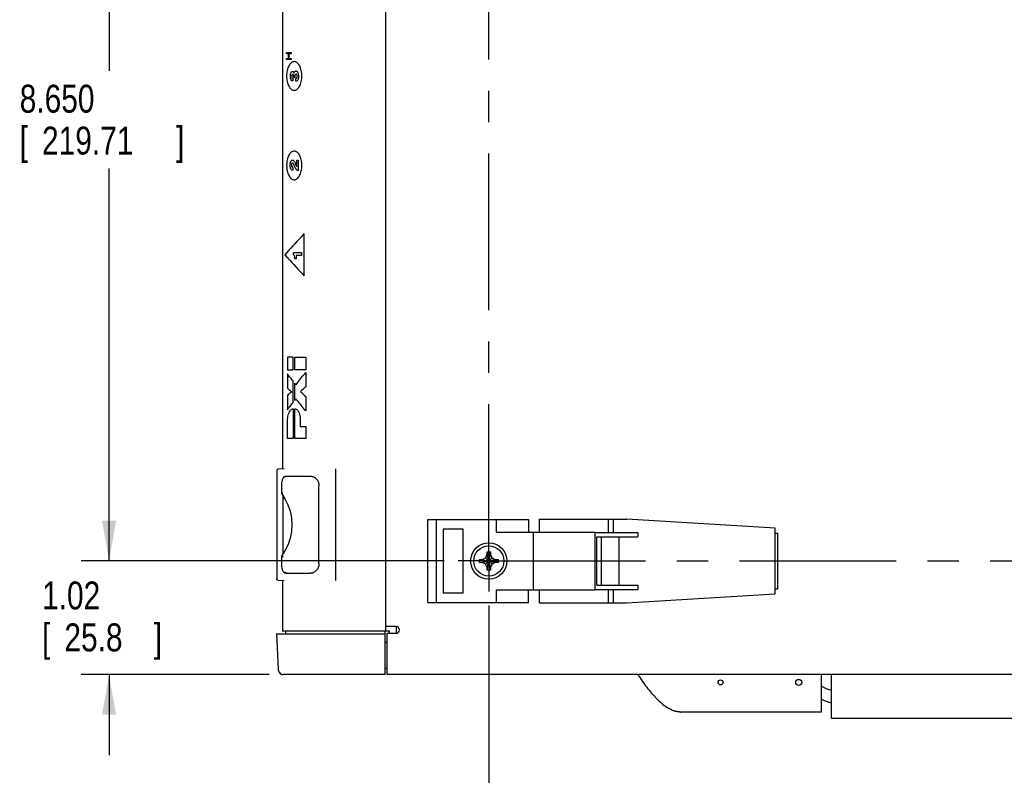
# Model space of a CAD drawing. Header units: inches. Extents: x 0 to 34, y 0 to 22.
# Tile 32 of 82: x 12 to 16.4, y 3.5 to 6.9. Entities that reach past the tile are written whole.
import ezdxf

# ---------------------------------------------------------------- set-up
doc = ezdxf.new("R2010")
doc.units = ezdxf.units.IN
doc.header["$LTSCALE"] = 1.87
doc.header["$MEASUREMENT"] = 0
doc.linetypes.add('CENTER', pattern=[0.6, 0.375, -0.075, 0.075, -0.075])
doc.layers.get('0').update_dxf_attribs({"linetype": 'CONTINUOUS'})
for name, color, linetype in [('DATUMCURVES', 7, 'CONTINUOUS'), ('DEFAULT_1', 7, 'CENTER'), ('DIMENSIONS', 7, 'CONTINUOUS')]:
    doc.layers.add(name, color=color, linetype=linetype)
doc.styles.get("Standard").update_dxf_attribs({"font": 'txt', "width": 0.8})
doc.dimstyles.new('DIMSTYLE_3', dxfattribs={"dimtxt": 0.125, "dimasz": 0.18, "dimexe": 0.18, "dimexo": 0.0625, "dimgap": 0.09, "dimtad": 0, "dimtih": 1, "dimtoh": 1, "dimlfac": 2, "dimzin": 4, "dimdsep": 46, "dimtxsty": 'STANDARD', "dimblk": '_FILLED', "dimblk1": '_FILLED', "dimblk2": '_FILLED', "dimcen": 0.09, "dimadec": 0, "dimazin": 0, "dimtp": 0.01, "dimtm": 0.01, "dimtfac": 1, "dimtofl": 0, "dimtmove": 0, "dimatfit": 3, "dimldrblk": '_FILLED', "dimfxl": 1, "dimtolj": 1, "dimtzin": 4, "dimarcsym": 0})
doc.dimstyles.new('DIMSTYLE_4', dxfattribs={"dimtxt": 0.125, "dimasz": 0.18, "dimexe": 0.18, "dimexo": 0.0625, "dimgap": 0.09, "dimtad": 0, "dimtih": 1, "dimtoh": 1, "dimdec": 3, "dimlfac": 2, "dimzin": 4, "dimdsep": 46, "dimtxsty": 'STANDARD', "dimblk": '_FILLED', "dimblk1": '_FILLED', "dimblk2": '_FILLED', "dimcen": 0.09, "dimadec": 0, "dimazin": 0, "dimtp": 0.001, "dimtm": 0.001, "dimtfac": 1, "dimtdec": 3, "dimtofl": 0, "dimtmove": 0, "dimatfit": 3, "dimldrblk": '_FILLED', "dimfxl": 1, "dimtolj": 1, "dimtzin": 4, "dimarcsym": 0})

# ---------------------------------------------------------------- blocks, each defined once
blk = doc.blocks.new('_FILLED')
at = {"color": 0, "linetype": 'BYBLOCK'}
blk.add_solid([(0, 0), (-1, 0.174), (-1, -0.174)], dxfattribs=at)
blk = doc.blocks.new('*D7')
at = {"layer": 'DIMENSIONS', "color": 2, "linetype": 'CONTINUOUS'}
for p, q in [((14.0994, 4.2963), (14.0994, 2.9172)), ((20.4494, 4.2963), (20.4494, 2.9172)), ((14.0994, 3.0422), (16.9844, 3.0422)), ((20.4494, 3.0422), (18.6344, 3.0422))]:
    blk.add_line(p, q, dxfattribs=at)
at = {"layer": 'DIMENSIONS', "color": 2, "linetype": 'CONTINUOUS', "xscale": 0.18, "yscale": 0.18, "zscale": 0.18, "rotation": 180}
blk.add_blockref('_FILLED', (14.0994, 3.0422), dxfattribs=at)
at = {"layer": 'DIMENSIONS', "color": 2, "linetype": 'CONTINUOUS', "xscale": 0.18, "yscale": 0.18, "zscale": 0.18}
blk.add_blockref('_FILLED', (20.4494, 3.0422), dxfattribs=at)
at = {"layer": 'DIMENSIONS', "color": 2, "linetype": 'CONTINUOUS', "width": 0.8}
for s, p in [('12.700', (17.0469, 2.9797)), ('[', (17.7719, 2.9797)), ('322.58', (17.8719, 2.9797)), (']', (18.4719, 2.9797))]:
    blk.add_text(s, height=0.125, dxfattribs=at).set_placement(p)
blk = doc.blocks.new('*D9')
at = {"layer": 'DIMENSIONS', "color": 2, "linetype": 'CONTINUOUS'}
for p, q in [((12.4002, 4.4957), (12.4002, 4.8557)), ((13.9, 4.4957), (12.2752, 4.4957)), ((13.1168, 3.9872), (12.2752, 3.9872)), ((12.4002, 3.9872), (12.4002, 3.6272))]:
    blk.add_line(p, q, dxfattribs=at)
at = {"layer": 'DIMENSIONS', "color": 2, "linetype": 'CONTINUOUS', "xscale": 0.18, "yscale": 0.18, "zscale": 0.18}
for p, rotation in [((12.4002, 4.4957), 270), ((12.4002, 3.9872), 90)]:
    blk.add_blockref('_FILLED', p, dxfattribs=dict(at, rotation=rotation))
at = {"layer": 'DIMENSIONS', "color": 2, "linetype": 'CONTINUOUS', "width": 0.8}
for s, p in [('1.02', (12.1002, 4.2789)), ('[', (12.1002, 4.0914)), ('25.8', (12.2002, 4.0914)), (']', (12.6002, 4.0914))]:
    blk.add_text(s, height=0.125, dxfattribs=at).set_placement(p)
blk = doc.blocks.new('*D10')
at = {"layer": 'DIMENSIONS', "color": 2, "linetype": 'CONTINUOUS'}
for p, q in [((13.9, 8.8207), (12.2752, 8.8207)), ((12.4002, 8.8207), (12.4002, 6.6898)), ((12.4002, 4.4957), (12.4002, 6.2523)), ((13.9, 4.4957), (12.2752, 4.4957))]:
    blk.add_line(p, q, dxfattribs=at)
at = {"layer": 'DIMENSIONS', "color": 2, "linetype": 'CONTINUOUS', "xscale": 0.18, "yscale": 0.18, "zscale": 0.18}
for p, rotation in [((12.4002, 8.8207), 90), ((12.4002, 4.4957), 270)]:
    blk.add_blockref('_FILLED', p, dxfattribs=dict(at, rotation=rotation))
at = {"layer": 'DIMENSIONS', "color": 2, "linetype": 'CONTINUOUS', "width": 0.8}
for s, p in [('8.650', (12.0002, 6.5023)), ('[', (12.0002, 6.3148)), ('219.71', (12.1002, 6.3148)), (']', (12.7002, 6.3148))]:
    blk.add_text(s, height=0.125, dxfattribs=at).set_placement(p)

msp = doc.modelspace()

# ---------------------------------------------------------------- linework, layer by layer
at = {"color": 7, "linetype": 'CONTINUOUS'}
for p, q in [((13.17611, 9.13517), (13.17611, 4.90789)), ((13.63739, 9.13517), (13.63739, 4.18117)), ((13.15016, 4.89969), (13.15016, 4.41665)), ((13.18361, 4.90817), (13.15738, 4.90718)), ((13.18361, 4.90817), (13.18365, 4.90817)), ((13.41416, 4.40883), (13.41416, 4.90751)), ((13.18663, 4.87188), (13.18555, 4.87168)), ((13.18832, 4.87221), (13.18663, 4.87188)), ((13.19217, 4.87314), (13.19224, 4.87317)), ((13.17105, 4.82656), (13.17105, 4.79884)), ((13.33948, 4.48432), (13.33948, 4.83203)), ((13.17734, 4.78941), (13.17734, 4.52694)), ((13.82686, 4.30942), (13.82686, 4.68192)), ((13.82686, 4.68192), (14.27711, 4.68192)), ((13.86532, 4.30942), (13.86532, 4.68192)), ((14.134, 4.62442), (14.134, 4.68192)), ((14.27711, 4.68192), (14.27711, 4.62442)), ((14.32586, 4.62442), (14.32586, 4.68317)), ((14.32586, 4.68317), (14.71639, 4.68317)), ((14.63479, 4.62392), (14.63479, 4.68317)), ((14.65804, 4.62392), (14.65804, 4.68317)), ((15.38028, 4.64217), (14.71639, 4.68317)), ((13.89532, 4.63817), (13.89532, 4.35317)), ((13.98432, 4.63817), (13.89532, 4.63817)), ((13.98432, 4.35317), (13.98432, 4.63817)), ((15.38028, 4.34917), (15.38028, 4.64217)), ((14.134, 4.62442), (14.57486, 4.62442)), ((14.29982, 4.36692), (14.29982, 4.62442)), ((14.57486, 4.36742), (14.57486, 4.62392)), ((14.57486, 4.62392), (14.76586, 4.62392)), ((14.58284, 4.38692), (14.58284, 4.60442)), ((14.58284, 4.60442), (14.76586, 4.60442)), ((14.60351, 4.38692), (14.60351, 4.60442)), ((14.68218, 4.38692), (14.68218, 4.60442)), ((14.76586, 4.62392), (14.76586, 4.60442)), ((15.38028, 4.62067), (15.3928, 4.62067)), ((15.39281, 4.37067), (15.39281, 4.62067)), ((13.17105, 4.51751), (13.17105, 4.48979)), ((14.058, 4.50265), (14.14071, 4.4887)), ((14.058, 4.4887), (14.14071, 4.50265)), ((14.05845, 4.50267), (14.07186, 4.50267)), ((14.07186, 4.50267), (14.08485, 4.51018)), ((14.07186, 4.50267), (14.12686, 4.48867)), ((14.07186, 4.48867), (14.12686, 4.50267)), ((14.08485, 4.51018), (14.09236, 4.52317)), ((14.08485, 4.51018), (14.11386, 4.48117)), ((14.08485, 4.48117), (14.11386, 4.51018)), ((14.09236, 4.52317), (14.09236, 4.53658)), ((14.10636, 4.46817), (14.09236, 4.52317)), ((14.09236, 4.46817), (14.10636, 4.52317)), ((14.10633, 4.45432), (14.09238, 4.53703)), ((14.09238, 4.45432), (14.10633, 4.53703)), ((14.10636, 4.53658), (14.10636, 4.52317)), ((14.10636, 4.52317), (14.11386, 4.51018)), ((14.11386, 4.51018), (14.12686, 4.50267)), ((14.12686, 4.50267), (14.14026, 4.50267)), ((14.07186, 4.48867), (14.05845, 4.48867)), ((14.08485, 4.48117), (14.07186, 4.48867)), ((14.09236, 4.46817), (14.08485, 4.48117)), ((14.09236, 4.45477), (14.09236, 4.46817)), ((14.11386, 4.48117), (14.10636, 4.46817)), ((14.10636, 4.46817), (14.10636, 4.45477)), ((14.12686, 4.48867), (14.11386, 4.48117)), ((14.14026, 4.48867), (14.12686, 4.48867)), ((13.15738, 4.40916), (13.18361, 4.40817)), ((13.17611, 4.40846), (13.17611, 4.18117)), ((13.18365, 4.40817), (13.18361, 4.40817)), ((13.18555, 4.44466), (13.18691, 4.44441)), ((13.18691, 4.44441), (13.1883, 4.44414)), ((14.134, 4.30942), (14.134, 4.36692)), ((14.134, 4.36692), (14.57486, 4.36692)), ((14.27711, 4.30942), (14.27711, 4.36692)), ((14.32586, 4.30817), (14.32586, 4.36692)), ((14.57486, 4.36742), (14.76586, 4.36742)), ((14.58284, 4.38692), (14.76586, 4.38692)), ((14.63479, 4.30817), (14.63479, 4.36742)), ((14.65804, 4.30817), (14.65804, 4.36742)), ((14.76586, 4.38692), (14.76586, 4.36742)), ((15.38028, 4.37067), (15.3928, 4.37067)), ((13.89532, 4.35317), (13.98432, 4.35317)), ((14.71639, 4.30817), (15.38028, 4.34917)), ((13.82686, 4.30942), (14.27711, 4.30942)), ((14.32586, 4.30817), (14.71639, 4.30817)), ((13.68436, 4.20217), (13.63739, 4.20217)), ((13.68686, 4.17298), (13.68686, 4.20136)), ((13.14963, 4.16967), (13.1568, 4.01095)), ((13.14963, 4.16967), (13.63536, 4.16967)), ((13.65536, 4.18117), (13.17611, 4.18117)), ((13.19167, 4.16967), (13.19167, 4.18117)), ((13.63536, 3.98719), (13.63536, 4.18117)), ((13.64436, 3.98719), (13.64436, 4.17217)), ((13.64436, 4.17217), (13.68436, 4.17217)), ((13.65536, 4.17217), (13.65536, 4.18117)), ((13.63536, 4.13217), (13.64436, 4.13217)), ((13.1568, 4.01095), (13.15705, 4.00828)), ((13.64436, 4.01469), (13.63536, 4.01469)), ((13.15705, 4.00829), (13.15931, 4.00071)), ((13.16028, 3.99925), (13.16352, 3.99439)), ((13.16352, 3.99439), (13.16922, 3.98986)), ((13.63536, 3.98719), (13.17927, 3.98719)), ((20.92886, 3.98719), (13.64436, 3.98719)), ((15.58636, 3.98719), (15.58636, 3.81969)), ((15.63336, 3.79219), (15.63336, 3.98719)), ((15.58636, 3.81969), (14.95898, 3.81969)), ((15.63336, 3.79219), (18.93336, 3.79219))]:
    msp.add_line(p, q, dxfattribs=at)
for points in [[(13.15738, 4.90718), (13.15512, 4.90675), (13.15316, 4.90569), (13.15155, 4.90405), (13.15051, 4.90194), (13.15016, 4.89969)], [(13.18555, 4.87168), (13.18396, 4.87123), (13.18139, 4.86977), (13.17942, 4.8678), (13.17789, 4.8655), (13.17658, 4.8628), (13.17537, 4.85955), (13.17424, 4.8556), (13.1732, 4.85091), (13.17231, 4.84547), (13.17161, 4.83933), (13.17118, 4.83261), (13.17105, 4.82656)], [(13.19224, 4.87317), (13.19189, 4.87306), (13.19132, 4.87289), (13.19053, 4.87269), (13.18952, 4.87246), (13.18832, 4.87221)], [(13.17105, 4.79882), (13.18726, 4.77456), (13.20078, 4.74728), (13.21061, 4.71847), (13.21658, 4.68861), (13.21859, 4.65822), (13.2166, 4.62784), (13.21064, 4.59798), (13.20082, 4.56916), (13.18731, 4.54188), (13.17105, 4.51752)], [(13.17105, 4.48979), (13.17117, 4.48383), (13.1716, 4.47712), (13.17229, 4.47099), (13.17318, 4.46554), (13.17421, 4.46084), (13.17534, 4.45689), (13.17654, 4.45362), (13.17784, 4.45092), (13.17936, 4.44861), (13.18131, 4.44663), (13.18386, 4.44515), (13.18555, 4.44466)], [(13.15738, 4.40916), (13.15509, 4.40961), (13.15302, 4.41076), (13.1514, 4.41252), (13.1504, 4.41475), (13.15016, 4.41665)], [(13.1883, 4.44414), (13.18951, 4.44389), (13.19052, 4.44365), (13.19132, 4.44345), (13.19189, 4.44329), (13.19221, 4.44318), (13.19226, 4.44316)], [(13.1593, 4.00073), (13.16347, 3.99444), (13.16919, 3.98987), (13.17604, 3.98746), (13.17927, 3.98719)], [(13.17353, 3.98834), (13.1761, 3.98745), (13.17927, 3.98719)]]:
    msp.add_lwpolyline(points, dxfattribs=at)
for centre, radius in [((14.09936, 4.49567), 0.08125), ((14.09936, 4.49567), 0.0675), ((15.48636, 3.95219), 0.01375), ((15.13636, 3.95219), 0.01125)]:
    msp.add_circle(centre, radius, dxfattribs=at)
for centre, radius, start, end in [((13.68436, 4.18717), 0.015, 270, 90), ((15.65371, 4.04177), 0.125, 237.28195, 260.62743), ((15.65371, 3.98427), 0.125, 237.28195, 260.62743)]:
    msp.add_arc(centre, radius, start, end, dxfattribs=at)
for points, knots in [([(13.18135, 4.86975), (13.1814, 4.86993), (13.18155, 4.8704), (13.1819, 4.87109), (13.18239, 4.8718), (13.18295, 4.87243), (13.18358, 4.873), (13.18407, 4.87338), (13.18435, 4.87357), (13.18439, 4.87359)], [0, 0, 0, 0, 0.1093671, 0.2940987, 0.4629967, 0.6290267, 0.7981495, 0.9723093, 1, 1, 1, 1]), ([(13.18439, 4.87359), (13.1846, 4.87373), (13.18509, 4.87404), (13.18591, 4.87445), (13.18685, 4.87485), (13.18788, 4.87518), (13.18901, 4.87545), (13.19025, 4.87563), (13.19112, 4.87567), (13.19158, 4.87567)], [0, 0, 0, 0, 0.1015656, 0.2275851, 0.3611159, 0.5034538, 0.6560735, 0.8208244, 1, 1, 1, 1]), ([(13.19158, 4.87567), (13.1962, 4.87567), (13.20565, 4.87567), (13.22012, 4.87567), (13.23518, 4.87567), (13.2508, 4.87567), (13.26698, 4.87567), (13.28267, 4.87567), (13.29296, 4.87567), (13.29768, 4.87567)], [0, 0, 0, 0, 0.1306596, 0.2671311, 0.409154, 0.5564688, 0.7089053, 0.8665295, 1, 1, 1, 1]), ([(13.30083, 4.87567), (13.30373, 4.87567), (13.3078, 4.8751), (13.31166, 4.87382), (13.31274, 4.87341)], [0, 0, 0, 0, 0.7169726, 1, 1, 1, 1]), ([(13.31274, 4.87341), (13.31439, 4.87277), (13.3186, 4.87079), (13.32463, 4.86645), (13.33025, 4.86036), (13.33447, 4.85365), (13.3374, 4.84659), (13.33911, 4.83936), (13.33948, 4.83446), (13.33948, 4.83203)], [0, 0, 0, 0, 0.1016031, 0.2658837, 0.4236805, 0.5745582, 0.718935, 0.8605987, 1, 1, 1, 1]), ([(13.17105, 4.79883), (13.17102, 4.79884), (13.17201, 4.79918), (13.17266, 4.79943), (13.1744, 4.80002), (13.17621, 4.80064), (13.17758, 4.8011), (13.17829, 4.80133)], [0, 0, 0, 0, 0.0626277, 0.21566, 0.4380008, 0.7074823, 1, 1, 1, 1]), ([(13.17105, 4.51751), (13.17102, 4.51751), (13.17201, 4.51717), (13.17266, 4.51692), (13.1744, 4.51632), (13.17621, 4.5157), (13.17758, 4.51525), (13.17829, 4.51501)], [0, 0, 0, 0, 0.0626277, 0.21566, 0.4380008, 0.7074823, 1, 1, 1, 1]), ([(14.058, 4.4887), (14.05794, 4.49024), (14.05785, 4.49335), (14.05785, 4.498), (14.05794, 4.5011), (14.058, 4.50265)], [0, 0, 0, 0, 0.332853, 0.6671471, 1, 1, 1, 1]), ([(14.058, 4.50265), (14.05808, 4.50265), (14.05823, 4.50266), (14.05838, 4.50267), (14.05845, 4.50267)], [0, 0, 0, 0, 0.5002591, 1, 1, 1, 1]), ([(14.09236, 4.53658), (14.09236, 4.53665), (14.09237, 4.5368), (14.09238, 4.53695), (14.09238, 4.53703)], [0, 0, 0, 0, 0.4997501, 1, 1, 1, 1]), ([(14.09238, 4.53703), (14.09315, 4.53706), (14.0947, 4.53711), (14.09702, 4.53716), (14.09858, 4.53717), (14.09936, 4.53717)], [0, 0, 0, 0, 0.3315646, 0.6648496, 1, 1, 1, 1]), ([(14.09936, 4.53717), (14.10014, 4.53717), (14.10169, 4.53716), (14.10402, 4.53711), (14.10556, 4.53706), (14.10633, 4.53703)], [0, 0, 0, 0, 0.3350793, 0.6683532, 1, 1, 1, 1]), ([(14.10633, 4.53703), (14.10634, 4.53695), (14.10635, 4.5368), (14.10635, 4.53665), (14.10636, 4.53658)], [0, 0, 0, 0, 0.5002591, 1, 1, 1, 1]), ([(14.14026, 4.50267), (14.14034, 4.50267), (14.14049, 4.50266), (14.14064, 4.50265), (14.14071, 4.50265)], [0, 0, 0, 0, 0.4997501, 1, 1, 1, 1]), ([(14.14071, 4.50265), (14.14078, 4.5011), (14.14086, 4.498), (14.14086, 4.49335), (14.14078, 4.49024), (14.14071, 4.4887)], [0, 0, 0, 0, 0.332853, 0.6671471, 1, 1, 1, 1]), ([(13.33948, 4.48432), (13.33948, 4.48189), (13.33911, 4.47699), (13.3374, 4.46975), (13.33447, 4.46269), (13.33025, 4.45599), (13.32463, 4.4499), (13.3186, 4.44556), (13.31439, 4.44357), (13.31274, 4.44293)], [0, 0, 0, 0, 0.1394013, 0.281065, 0.4254418, 0.5763195, 0.7341163, 0.8983969, 1, 1, 1, 1]), ([(14.05845, 4.48867), (14.05838, 4.48868), (14.05823, 4.48868), (14.05808, 4.48869), (14.058, 4.4887)], [0, 0, 0, 0, 0.4997506, 1, 1, 1, 1]), ([(14.09238, 4.45432), (14.09238, 4.45439), (14.09237, 4.45454), (14.09236, 4.45469), (14.09236, 4.45477)], [0, 0, 0, 0, 0.5002591, 1, 1, 1, 1]), ([(14.09936, 4.45417), (14.09858, 4.45417), (14.09702, 4.45418), (14.0947, 4.45423), (14.09315, 4.45429), (14.09238, 4.45432)], [0, 0, 0, 0, 0.3350793, 0.6683532, 1, 1, 1, 1]), ([(14.10633, 4.45432), (14.10556, 4.45429), (14.10402, 4.45423), (14.10169, 4.45418), (14.10014, 4.45417), (14.09936, 4.45417)], [0, 0, 0, 0, 0.3315646, 0.6648496, 1, 1, 1, 1]), ([(14.10636, 4.45477), (14.10635, 4.45469), (14.10635, 4.45454), (14.10634, 4.45439), (14.10633, 4.45432)], [0, 0, 0, 0, 0.4997495, 1, 1, 1, 1]), ([(14.14071, 4.4887), (14.14064, 4.48869), (14.14049, 4.48868), (14.14034, 4.48868), (14.14026, 4.48867)], [0, 0, 0, 0, 0.5001629, 1, 1, 1, 1]), ([(13.18439, 4.44275), (13.18435, 4.44278), (13.18407, 4.44297), (13.18358, 4.44334), (13.18295, 4.44391), (13.18239, 4.44454), (13.1819, 4.44526), (13.18155, 4.44595), (13.18139, 4.44642), (13.18134, 4.4466)], [0, 0, 0, 0, 0.0276505, 0.2015436, 0.3704072, 0.5361829, 0.7048221, 0.8892708, 1, 1, 1, 1]), ([(13.19158, 4.44067), (13.19112, 4.44067), (13.19025, 4.44072), (13.18901, 4.4409), (13.18788, 4.44116), (13.18685, 4.4415), (13.18591, 4.44189), (13.18509, 4.44231), (13.1846, 4.44261), (13.18439, 4.44275)], [0, 0, 0, 0, 0.1791759, 0.343927, 0.496547, 0.6388851, 0.7724161, 0.8984357, 1, 1, 1, 1]), ([(13.19158, 4.44067), (13.1962, 4.44067), (13.20565, 4.44067), (13.22012, 4.44067), (13.23518, 4.44067), (13.2508, 4.44067), (13.26698, 4.44067), (13.28267, 4.44067), (13.29296, 4.44067), (13.29768, 4.44067)], [0, 0, 0, 0, 0.1306595, 0.2671309, 0.4091538, 0.5564686, 0.708905, 0.8665291, 1, 1, 1, 1]), ([(13.31274, 4.44293), (13.31166, 4.44252), (13.3078, 4.44125), (13.30373, 4.44067), (13.30083, 4.44067)], [0, 0, 0, 0, 0.2830274, 1, 1, 1, 1]), ([(14.76658, 3.98685), (14.77941, 3.9672), (14.79928, 3.93873), (14.82743, 3.90377), (14.84964, 3.87938), (14.87216, 3.85831), (14.88787, 3.84645), (14.8955, 3.84148)], [0, 0, 0, 0, 0.3391723, 0.5097335, 0.6802946, 0.8508558, 1, 1, 1, 1]), ([(14.89559, 3.84142), (14.89666, 3.84073), (14.89781, 3.83999), (14.89898, 3.83927), (14.89906, 3.83922)], [0, 0, 0, 0, 0.9269598, 1, 1, 1, 1]), ([(14.91729, 3.82943), (14.91564, 3.83017), (14.91162, 3.83208), (14.9077, 3.83417), (14.90541, 3.83546)], [0, 0, 0, 0, 0.4067848, 1, 1, 1, 1]), ([(14.91729, 3.82943), (14.92038, 3.82803), (14.9237, 3.82669), (14.9271, 3.82548), (14.92726, 3.82542)], [0, 0, 0, 0, 0.9507801, 1, 1, 1, 1]), ([(14.94278, 3.82123), (14.94257, 3.82127), (14.94134, 3.8215), (14.94013, 3.82176), (14.93912, 3.82199)], [0, 0, 0, 0, 0.1656995, 1, 1, 1, 1])]:
    msp.add_open_spline(points, degree=3, knots=knots, dxfattribs=at)
for points in [[(13.29768, 4.87567), (13.29873, 4.87567), (13.29978, 4.87567), (13.30083, 4.87567)], [(13.29768, 4.44067), (13.29873, 4.44067), (13.29978, 4.44067), (13.30083, 4.44067)], [(14.76636, 3.98719), (14.76643, 3.98708), (14.76651, 3.98697), (14.76658, 3.98685)], [(14.89559, 3.84142), (14.89556, 3.84144), (14.89553, 3.84146), (14.8955, 3.84148)], [(14.89989, 3.8387), (14.89962, 3.83887), (14.89934, 3.83904), (14.89906, 3.83922)], [(14.90235, 3.83722), (14.90153, 3.83771), (14.90071, 3.8382), (14.89989, 3.8387)], [(14.90235, 3.83722), (14.90253, 3.83712), (14.90272, 3.83701), (14.9029, 3.8369)], [(14.90541, 3.83546), (14.90457, 3.83593), (14.90373, 3.83641), (14.9029, 3.8369)], [(14.92962, 3.82462), (14.92883, 3.82488), (14.92804, 3.82515), (14.92726, 3.82542)], [(14.92962, 3.82462), (14.93161, 3.82397), (14.93363, 3.82337), (14.93568, 3.82283)], [(14.93912, 3.82199), (14.93796, 3.82225), (14.93682, 3.82253), (14.93568, 3.82283)], [(14.94628, 3.82064), (14.9451, 3.82082), (14.94393, 3.82101), (14.94278, 3.82123)], [(14.94888, 3.82029), (14.94801, 3.8204), (14.94714, 3.82051), (14.94628, 3.82064)], [(14.9525, 3.81994), (14.95128, 3.82003), (14.95007, 3.82015), (14.94888, 3.82029)], [(14.9525, 3.81994), (14.95307, 3.8199), (14.95364, 3.81986), (14.95422, 3.81983)], [(14.95422, 3.81983), (14.95578, 3.81974), (14.95737, 3.81969), (14.95898, 3.81969)]]:
    msp.add_open_spline(points, degree=3, dxfattribs=at)
at = {"layer": 'DATUMCURVES', "color": 40, "linetype": 'CONTINUOUS'}
msp.add_line((13.41416, 4.40817), (13.41416, 4.90817), dxfattribs=at)
for points, knots in [([(13.19405, 6.7711, 1.31307), (13.19515, 6.7711, 1.31483), (13.20218, 6.7711, 1.32608), (13.20922, 6.7711, 1.33734), (13.21515, 6.7711, 1.34684)], [0, 0, 0, 0, 0.15625, 1, 1, 1, 1]), ([(13.20273, 6.76578, 1.32696), (13.20228, 6.76578, 1.32624), (13.19939, 6.76578, 1.32161), (13.19649, 6.76578, 1.31698), (13.19405, 6.76578, 1.31307)], [0, 0, 0, 0, 0.15625, 1, 1, 1, 1]), ([(13.19405, 6.74516, 1.31307), (13.1945, 6.74516, 1.31379), (13.1974, 6.74516, 1.31842), (13.20029, 6.74516, 1.32306), (13.20273, 6.74516, 1.32696)], [0, 0, 0, 0, 0.15625, 1, 1, 1, 1]), ([(13.20273, 6.74516, 1.32696), (13.20273, 6.74624, 1.32696), (13.20273, 6.75311, 1.32696), (13.20273, 6.75998, 1.32696), (13.20273, 6.76578, 1.32696)], [0, 0, 0, 0, 0.15625, 1, 1, 1, 1]), ([(13.2052, 6.76578, 1.33092), (13.2052, 6.76471, 1.33092), (13.2052, 6.75783, 1.33092), (13.2052, 6.75096, 1.33092), (13.2052, 6.74516, 1.33092)], [0, 0, 0, 0, 0.15625, 1, 1, 1, 1]), ([(13.21515, 6.76578, 1.34684), (13.21463, 6.76578, 1.34601), (13.21132, 6.76578, 1.3407), (13.208, 6.76578, 1.3354), (13.2052, 6.76578, 1.33092)], [0, 0, 0, 0, 0.15625, 1, 1, 1, 1]), ([(13.2052, 6.74516, 1.33092), (13.20572, 6.74516, 1.33175), (13.20904, 6.74516, 1.33706), (13.21235, 6.74516, 1.34236), (13.21515, 6.74516, 1.34684)], [0, 0, 0, 0, 0.15625, 1, 1, 1, 1]), ([(13.21515, 6.73985, 1.34684), (13.21405, 6.73985, 1.34508), (13.20702, 6.73985, 1.33382), (13.19998, 6.73985, 1.32257), (13.19405, 6.73985, 1.31307)], [0, 0, 0, 0, 0.15625, 1, 1, 1, 1]), ([(13.22863, 6.73064, 1.36841), (13.22631, 6.73064, 1.3647), (13.22168, 6.72974, 1.35728), (13.21315, 6.72468, 1.34363), (13.20396, 6.71292, 1.32893), (13.19772, 6.69558, 1.31895), (13.19504, 6.67948, 1.31466), (13.19433, 6.66635, 1.31351), (13.19504, 6.65323, 1.31466), (13.19772, 6.63713, 1.31895), (13.20396, 6.61979, 1.32893), (13.21315, 6.60802, 1.34363), (13.22168, 6.60297, 1.35728), (13.22631, 6.60207, 1.3647), (13.22863, 6.60207, 1.36841)], [0, 0, 0, 0, 0.0625031, 0.1250061, 0.2500122, 0.3750183, 0.4375214, 0.5000245, 0.5625214, 0.6250183, 0.7500122, 0.8750061, 0.9375031, 1, 1, 1, 1]), ([(13.22863, 6.60207, 1.36841), (13.23095, 6.60207, 1.37212), (13.23559, 6.60297, 1.37954), (13.24412, 6.60802, 1.39319), (13.2533, 6.61979, 1.4079), (13.25954, 6.63713, 1.41787), (13.26222, 6.65323, 1.42216), (13.26293, 6.66635, 1.4233), (13.26222, 6.67948, 1.42216), (13.25954, 6.69558, 1.41787), (13.2533, 6.71292, 1.4079), (13.24412, 6.72468, 1.39319), (13.23559, 6.72974, 1.37954), (13.23095, 6.73064, 1.37212), (13.22863, 6.73064, 1.36841)], [0, 0, 0, 0, 0.0624969, 0.1249939, 0.2499878, 0.3749817, 0.4374786, 0.4999755, 0.5624786, 0.6249817, 0.7499878, 0.8749939, 0.9374969, 1, 1, 1, 1]), ([(13.21164, 6.66601, 1.34122), (13.21164, 6.67076, 1.34122), (13.21281, 6.68164, 1.34309), (13.2186, 6.68666, 1.35236), (13.22144, 6.68666, 1.35691)], [0, 0, 0, 0, 0.4693848, 1, 1, 1, 1]), ([(13.22293, 6.64397, 1.35929), (13.22006, 6.64397, 1.3547), (13.21341, 6.64736, 1.34405), (13.21164, 6.66012, 1.34122), (13.21164, 6.66601, 1.34122)], [0, 0, 0, 0, 0.4784967, 1, 1, 1, 1]), ([(13.22169, 6.67354, 1.35731), (13.22074, 6.67354, 1.35579), (13.21911, 6.67278, 1.35318), (13.21773, 6.67003, 1.35097), (13.21725, 6.6675, 1.3502), (13.21713, 6.66499, 1.35), (13.21728, 6.66234, 1.35024), (13.21795, 6.65934, 1.35132), (13.21947, 6.65706, 1.35375), (13.22132, 6.65623, 1.35671), (13.22246, 6.65615, 1.35853), (13.22293, 6.65615, 1.35929)], [0, 0, 0, 0, 0.1829221, 0.3006954, 0.3705401, 0.4539004, 0.5559603, 0.639287, 0.7808364, 0.9085864, 1, 1, 1, 1]), ([(13.22144, 6.68666, 1.35691), (13.22226, 6.68666, 1.35822), (13.22501, 6.68595, 1.36262), (13.22736, 6.68196, 1.36638), (13.22814, 6.67864, 1.36762)], [0, 0, 0, 0, 0.2987101, 1, 1, 1, 1]), ([(13.22645, 6.66235, 1.36492), (13.22645, 6.66475, 1.36492), (13.22642, 6.67058, 1.36487), (13.22324, 6.67354, 1.35978), (13.22169, 6.67354, 1.35731)], [0, 0, 0, 0, 0.45121, 1, 1, 1, 1]), ([(13.22293, 6.65615, 1.35929), (13.22293, 6.65552, 1.35929), (13.22293, 6.65146, 1.35929), (13.22293, 6.6474, 1.35929), (13.22293, 6.64397, 1.35929)], [0, 0, 0, 0, 0.15625, 1, 1, 1, 1]), ([(13.23141, 6.66024, 1.37286), (13.23115, 6.66024, 1.37245), (13.2295, 6.66024, 1.3698), (13.22784, 6.66024, 1.36715), (13.22645, 6.66024, 1.36492)], [0, 0, 0, 0, 0.15625, 1, 1, 1, 1]), ([(13.22824, 6.67864, 1.36778), (13.22857, 6.68089, 1.36831), (13.22986, 6.68456, 1.37037), (13.23287, 6.68808, 1.37519), (13.23597, 6.68892, 1.38016), (13.23881, 6.68843, 1.3847), (13.24172, 6.68681, 1.38936), (13.24625, 6.68104, 1.39661), (13.2478, 6.67181, 1.39909), (13.2478, 6.666, 1.39909)], [0, 0, 0, 0, 0.1288333, 0.229731, 0.3630714, 0.4470954, 0.5265411, 0.6783518, 1, 1, 1, 1]), ([(13.23644, 6.67516, 1.3809), (13.23473, 6.67516, 1.37817), (13.23112, 6.67054, 1.3724), (13.23141, 6.66352, 1.37286), (13.23141, 6.66024, 1.37286)], [0, 0, 0, 0, 0.4948067, 1, 1, 1, 1]), ([(13.2478, 6.666, 1.39909), (13.2478, 6.66123, 1.39909), (13.24691, 6.6485, 1.39766), (13.23975, 6.64287, 1.38621), (13.23604, 6.64287, 1.38026)], [0, 0, 0, 0, 0.4048787, 1, 1, 1, 1]), ([(13.23604, 6.64287, 1.38026), (13.23604, 6.64354, 1.38026), (13.23604, 6.64782, 1.38026), (13.23604, 6.6521, 1.38026), (13.23604, 6.65572, 1.38026)], [0, 0, 0, 0, 0.15625, 1, 1, 1, 1]), ([(13.23609, 6.65562, 1.38035), (13.23738, 6.65562, 1.38242), (13.24054, 6.65619, 1.38746), (13.24226, 6.66224, 1.39022), (13.24226, 6.66534, 1.39022)], [0, 0, 0, 0, 0.4406804, 1, 1, 1, 1]), ([(13.24226, 6.66534, 1.39022), (13.24226, 6.66781, 1.39022), (13.24116, 6.67361, 1.38847), (13.23799, 6.67516, 1.38339), (13.23644, 6.67516, 1.3809)], [0, 0, 0, 0, 0.456757, 1, 1, 1, 1]), ([(13.22881, 6.33045, 1.3687), (13.22649, 6.33045, 1.36499), (13.22186, 6.32955, 1.35757), (13.21332, 6.3245, 1.34392), (13.20414, 6.31273, 1.32921), (13.1979, 6.29539, 1.31923), (13.19522, 6.27929, 1.31495), (13.19451, 6.26616, 1.3138), (13.19522, 6.25304, 1.31495), (13.1979, 6.23694, 1.31923), (13.20414, 6.21961, 1.32921), (13.21332, 6.20784, 1.34392), (13.22186, 6.20279, 1.35757), (13.22649, 6.20189, 1.36499), (13.22881, 6.20189, 1.3687)], [0, 0, 0, 0, 0.0624994, 0.1249988, 0.2499976, 0.3749963, 0.4374957, 0.4999951, 0.5624957, 0.6249963, 0.7499976, 0.8749988, 0.9374994, 1, 1, 1, 1]), ([(13.22881, 6.20189, 1.3687), (13.23113, 6.20189, 1.37241), (13.23577, 6.20279, 1.37983), (13.2443, 6.20784, 1.39348), (13.25348, 6.21961, 1.40818), (13.25972, 6.23694, 1.41816), (13.2624, 6.25304, 1.42245), (13.26311, 6.26616, 1.42359), (13.2624, 6.27929, 1.42245), (13.25972, 6.29539, 1.41816), (13.25348, 6.31273, 1.40818), (13.2443, 6.3245, 1.39348), (13.23577, 6.32955, 1.37983), (13.23113, 6.33045, 1.37241), (13.22881, 6.33045, 1.3687)], [0, 0, 0, 0, 0.0625006, 0.1250012, 0.2500024, 0.3750037, 0.4375043, 0.5000049, 0.5625043, 0.6250037, 0.7500024, 0.8750012, 0.9375006, 1, 1, 1, 1]), ([(13.22306, 6.24412, 1.3595), (13.21921, 6.24412, 1.35334), (13.21307, 6.24816, 1.34351), (13.21101, 6.25893, 1.34022), (13.21064, 6.26357, 1.33962), (13.21055, 6.26721, 1.33948), (13.21071, 6.27124, 1.33973), (13.21141, 6.27706, 1.34085), (13.21319, 6.28356, 1.3437), (13.21627, 6.28803, 1.34864), (13.21924, 6.2898, 1.35339), (13.22087, 6.29009, 1.356), (13.22172, 6.29009, 1.35736)], [0, 0, 0, 0, 0.3057631, 0.4180483, 0.4656698, 0.5036876, 0.5709708, 0.6349408, 0.7544569, 0.8707411, 0.9326654, 1, 1, 1, 1]), ([(13.22148, 6.27655, 1.35696), (13.22028, 6.27655, 1.35505), (13.21754, 6.27496, 1.35067), (13.21647, 6.2697, 1.34896), (13.21647, 6.2671, 1.34896)], [0, 0, 0, 0, 0.463683, 1, 1, 1, 1]), ([(13.21647, 6.2671, 1.34896), (13.21647, 6.26393, 1.34896), (13.21816, 6.2572, 1.35165), (13.22162, 6.25731, 1.35719), (13.22306, 6.25725, 1.3595)], [0, 0, 0, 0, 0.5379307, 1, 1, 1, 1]), ([(13.23183, 6.25929, 1.37352), (13.23084, 6.26194, 1.37194), (13.22837, 6.26899, 1.36799), (13.22443, 6.27655, 1.36169), (13.22148, 6.27655, 1.35696)], [0, 0, 0, 0, 0.3676955, 1, 1, 1, 1]), ([(13.22172, 6.29009, 1.35736), (13.22309, 6.29008, 1.35954), (13.22566, 6.28933, 1.36366), (13.2289, 6.28572, 1.36885), (13.23129, 6.281, 1.37266), (13.23382, 6.27395, 1.37672), (13.23631, 6.2669, 1.3807), (13.23855, 6.26148, 1.38429), (13.23965, 6.26044, 1.38604)], [0, 0, 0, 0, 0.1639012, 0.308106, 0.4463124, 0.5789815, 0.8517831, 1, 1, 1, 1]), ([(13.22306, 6.25725, 1.3595), (13.22306, 6.25657, 1.3595), (13.22306, 6.25219, 1.3595), (13.22306, 6.24782, 1.3595), (13.22306, 6.24412, 1.3595)], [0, 0, 0, 0, 0.15625, 1, 1, 1, 1]), ([(13.24582, 6.24335, 1.39591), (13.24362, 6.2436, 1.3924), (13.23779, 6.24516, 1.38306), (13.23381, 6.25397, 1.3767), (13.23183, 6.25929, 1.37352)], [0, 0, 0, 0, 0.3899729, 1, 1, 1, 1]), ([(13.23965, 6.26044, 1.38604), (13.23965, 6.26199, 1.38604), (13.23965, 6.2719, 1.38604), (13.23965, 6.28181, 1.38604), (13.23965, 6.29017, 1.38604)], [0, 0, 0, 0, 0.15625, 1, 1, 1, 1]), ([(13.23965, 6.29017, 1.38604), (13.23997, 6.29017, 1.38655), (13.24202, 6.29017, 1.38985), (13.24408, 6.29017, 1.39314), (13.24582, 6.29017, 1.39591)], [0, 0, 0, 0, 0.15625, 1, 1, 1, 1]), ([(13.24582, 6.29017, 1.39591), (13.24582, 6.28773, 1.39591), (13.24582, 6.27212, 1.39591), (13.24582, 6.25652, 1.39591), (13.24582, 6.24335, 1.39591)], [0, 0, 0, 0, 0.15625, 1, 1, 1, 1]), ([(13.27261, 5.96011, 1.43879), (13.26813, 5.95522, 1.43162), (13.23944, 5.92397, 1.38572), (13.21076, 5.89272, 1.33982), (13.18656, 5.86636, 1.30109)], [0, 0, 0, 0, 0.15625, 1, 1, 1, 1]), ([(13.27261, 5.77261, 1.43879), (13.27261, 5.78237, 1.43879), (13.27261, 5.84487, 1.43879), (13.27261, 5.90737, 1.43879), (13.27261, 5.96011, 1.43879)], [0, 0, 0, 0, 0.15625, 1, 1, 1, 1]), ([(13.18656, 5.86636, 1.30109), (13.19104, 5.86147, 1.30826), (13.21973, 5.83022, 1.35416), (13.24841, 5.79897, 1.40006), (13.27261, 5.77261, 1.43879)], [0, 0, 0, 0, 0.15625, 1, 1, 1, 1]), ([(13.22606, 5.87645, 1.36429), (13.22789, 5.87645, 1.36723), (13.23963, 5.87645, 1.38602), (13.25137, 5.87645, 1.4048), (13.26128, 5.87645, 1.42066)], [0, 0, 0, 0, 0.15625, 1, 1, 1, 1]), ([(13.22606, 5.86565, 1.36429), (13.22606, 5.86621, 1.36429), (13.22606, 5.86981, 1.36429), (13.22606, 5.87341, 1.36429), (13.22606, 5.87645, 1.36429)], [0, 0, 0, 0, 0.15625, 1, 1, 1, 1]), ([(13.2321, 5.84935, 1.37396), (13.2321, 5.8538, 1.37396), (13.23145, 5.86204, 1.37292), (13.22753, 5.8655, 1.36664), (13.22606, 5.86565, 1.36429)], [0, 0, 0, 0, 0.6163908, 1, 1, 1, 1]), ([(13.23697, 5.86332, 1.38176), (13.23697, 5.86249, 1.38176), (13.23697, 5.85721, 1.38176), (13.23697, 5.85193, 1.38176), (13.23697, 5.84748, 1.38176)], [0, 0, 0, 0, 0.15625, 1, 1, 1, 1]), ([(13.26128, 5.86332, 1.42066), (13.26001, 5.86332, 1.41863), (13.25191, 5.86332, 1.40566), (13.24381, 5.86332, 1.3927), (13.23697, 5.86332, 1.38176)], [0, 0, 0, 0, 0.15625, 1, 1, 1, 1]), ([(13.26128, 5.87645, 1.42066), (13.26128, 5.87576, 1.42066), (13.26128, 5.87139, 1.42066), (13.26128, 5.86701, 1.42066), (13.26128, 5.86332, 1.42066)], [0, 0, 0, 0, 0.15625, 1, 1, 1, 1]), ([(13.23697, 5.84748, 1.38176), (13.23672, 5.84748, 1.38135), (13.23509, 5.84748, 1.37875), (13.23347, 5.84748, 1.37616), (13.2321, 5.84748, 1.37396)], [0, 0, 0, 0, 0.15625, 1, 1, 1, 1]), ([(13.22398, 5.40802, 1.36098), (13.22264, 5.40802, 1.35882), (13.21402, 5.40802, 1.34503), (13.2054, 5.40802, 1.33124), (13.19813, 5.40802, 1.3196)], [0, 0, 0, 0, 0.15625, 1, 1, 1, 1]), ([(13.19813, 5.40802, 1.3196), (13.19813, 5.40509, 1.3196), (13.19813, 5.38635, 1.3196), (13.19813, 5.36761, 1.3196), (13.19813, 5.3518, 1.3196)], [0, 0, 0, 0, 0.15625, 1, 1, 1, 1]), ([(13.22398, 5.3518, 1.36098), (13.22398, 5.35472, 1.36098), (13.22398, 5.37347, 1.36098), (13.22398, 5.39221, 1.36098), (13.22398, 5.40802, 1.36098)], [0, 0, 0, 0, 0.15625, 1, 1, 1, 1]), ([(13.2311, 5.35178, 1.37236), (13.2311, 5.35471, 1.37236), (13.2311, 5.37345, 1.37236), (13.2311, 5.39219, 1.37236), (13.2311, 5.40801, 1.37236)], [0, 0, 0, 0, 0.15625, 1, 1, 1, 1]), ([(13.2311, 5.40801, 1.37236), (13.23365, 5.40801, 1.37645), (13.25, 5.40801, 1.40261), (13.26635, 5.40801, 1.42878), (13.28015, 5.40801, 1.45086)], [0, 0, 0, 0, 0.15625, 1, 1, 1, 1]), ([(13.28015, 5.40801, 1.45086), (13.28015, 5.40508, 1.45086), (13.28015, 5.38634, 1.45086), (13.28015, 5.3676, 1.45086), (13.28015, 5.35178, 1.45086)], [0, 0, 0, 0, 0.15625, 1, 1, 1, 1]), ([(13.19813, 5.3518, 1.3196), (13.19948, 5.3518, 1.32176), (13.2081, 5.3518, 1.33555), (13.21671, 5.3518, 1.34934), (13.22398, 5.3518, 1.36098)], [0, 0, 0, 0, 0.15625, 1, 1, 1, 1]), ([(13.19814, 5.33269, 1.31962), (13.19814, 5.32937, 1.31962), (13.19814, 5.30809, 1.31962), (13.19814, 5.28681, 1.31962), (13.19814, 5.26886, 1.31962)], [0, 0, 0, 0, 0.15625, 1, 1, 1, 1]), ([(13.224, 5.30039, 1.361), (13.22265, 5.30207, 1.35884), (13.21403, 5.31284, 1.34505), (13.20541, 5.32361, 1.33126), (13.19814, 5.33269, 1.31962)], [0, 0, 0, 0, 0.15625, 1, 1, 1, 1]), ([(13.28015, 5.35178, 1.45086), (13.27759, 5.35178, 1.44677), (13.26124, 5.35178, 1.4206), (13.24489, 5.35178, 1.39444), (13.2311, 5.35178, 1.37236)], [0, 0, 0, 0, 0.15625, 1, 1, 1, 1]), ([(13.23666, 5.28456, 1.38127), (13.23893, 5.28743, 1.38489), (13.25342, 5.30583, 1.40809), (13.26792, 5.32423, 1.43128), (13.28015, 5.33976, 1.45086)], [0, 0, 0, 0, 0.15625, 1, 1, 1, 1]), ([(13.28015, 5.33976, 1.45086), (13.28015, 5.33641, 1.45086), (13.28015, 5.31496, 1.45086), (13.28015, 5.29352, 1.45086), (13.28015, 5.27542, 1.45086)], [0, 0, 0, 0, 0.15625, 1, 1, 1, 1]), ([(13.224, 5.20549, 1.361), (13.224, 5.21043, 1.361), (13.224, 5.24206, 1.361), (13.224, 5.2737, 1.361), (13.224, 5.30039, 1.361)], [0, 0, 0, 0, 0.15625, 1, 1, 1, 1]), ([(13.2311, 5.21455, 1.37236), (13.2311, 5.21856, 1.37236), (13.2311, 5.2442, 1.37236), (13.2311, 5.26984, 1.37236), (13.2311, 5.29148, 1.37236)], [0, 0, 0, 0, 0.15625, 1, 1, 1, 1]), ([(13.2311, 5.29148, 1.37236), (13.23139, 5.29112, 1.37282), (13.23324, 5.28881, 1.37579), (13.2351, 5.2865, 1.37876), (13.23666, 5.28456, 1.38127)], [0, 0, 0, 0, 0.15625, 1, 1, 1, 1]), ([(13.19814, 5.26886, 1.31962), (13.19915, 5.26803, 1.32122), (13.20556, 5.26271, 1.3315), (13.21198, 5.2574, 1.34177), (13.2174, 5.25292, 1.35044)], [0, 0, 0, 0, 0.15625, 1, 1, 1, 1]), ([(13.2174, 5.25292, 1.35044), (13.2164, 5.25207, 1.34883), (13.20998, 5.24666, 1.33856), (13.20356, 5.24125, 1.32829), (13.19814, 5.23668, 1.31962)], [0, 0, 0, 0, 0.15625, 1, 1, 1, 1]), ([(13.28015, 5.27542, 1.45086), (13.27894, 5.27429, 1.44892), (13.27118, 5.26705, 1.43651), (13.26343, 5.25981, 1.4241), (13.25689, 5.2537, 1.41363)], [0, 0, 0, 0, 0.15625, 1, 1, 1, 1]), ([(13.25689, 5.2537, 1.41363), (13.2581, 5.25254, 1.41557), (13.26585, 5.24513, 1.42798), (13.27361, 5.23772, 1.44039), (13.28015, 5.23147, 1.45086)], [0, 0, 0, 0, 0.15625, 1, 1, 1, 1]), ([(13.19814, 5.23668, 1.31962), (13.19814, 5.23335, 1.31962), (13.19814, 5.212, 1.31962), (13.19814, 5.19065, 1.31962), (13.19814, 5.17264, 1.31962)], [0, 0, 0, 0, 0.15625, 1, 1, 1, 1]), ([(13.19814, 5.17264, 1.31962), (13.19949, 5.17435, 1.32177), (13.20811, 5.1853, 1.33557), (13.21673, 5.19625, 1.34936), (13.224, 5.20549, 1.361)], [0, 0, 0, 0, 0.15625, 1, 1, 1, 1]), ([(13.23637, 5.22127, 1.38079), (13.23609, 5.22092, 1.38035), (13.23434, 5.21868, 1.37754), (13.23258, 5.21644, 1.37473), (13.2311, 5.21455, 1.37236)], [0, 0, 0, 0, 0.15625, 1, 1, 1, 1]), ([(13.28015, 5.16712, 1.45086), (13.27787, 5.16994, 1.44721), (13.26327, 5.18799, 1.42385), (13.24868, 5.20604, 1.4005), (13.23637, 5.22127, 1.38079)], [0, 0, 0, 0, 0.15625, 1, 1, 1, 1]), ([(13.28015, 5.23147, 1.45086), (13.28015, 5.22812, 1.45086), (13.28015, 5.20667, 1.45086), (13.28015, 5.18522, 1.45086), (13.28015, 5.16712, 1.45086)], [0, 0, 0, 0, 0.15625, 1, 1, 1, 1]), ([(13.22398, 5.17681, 1.36096), (13.22398, 5.16989, 1.36096), (13.22398, 5.12564, 1.36096), (13.22398, 5.08138, 1.36096), (13.22398, 5.04404, 1.36096)], [0, 0, 0, 0, 0.15625, 1, 1, 1, 1]), ([(13.2311, 5.04402, 1.37237), (13.2311, 5.05096, 1.37237), (13.2311, 5.0954, 1.37237), (13.2311, 5.13984, 1.37237), (13.2311, 5.17734, 1.37237)], [0, 0, 0, 0, 0.15625, 1, 1, 1, 1]), ([(13.19814, 5.04404, 1.31962), (13.19814, 5.04782, 1.31962), (13.19814, 5.07199, 1.31962), (13.19814, 5.09616, 1.31962), (13.19814, 5.11655, 1.31962)], [0, 0, 0, 0, 0.15625, 1, 1, 1, 1]), ([(13.2554, 5.12787, 1.41126), (13.2554, 5.12632, 1.41126), (13.2554, 5.11639, 1.41126), (13.2554, 5.10646, 1.41126), (13.2554, 5.09808, 1.41126)], [0, 0, 0, 0, 0.15625, 1, 1, 1, 1]), ([(13.2554, 5.09808, 1.41126), (13.25669, 5.09808, 1.41332), (13.26492, 5.09808, 1.42648), (13.27315, 5.09808, 1.43965), (13.28009, 5.09808, 1.45076)], [0, 0, 0, 0, 0.15625, 1, 1, 1, 1]), ([(13.28009, 5.09808, 1.45076), (13.28009, 5.09526, 1.45076), (13.28009, 5.07724, 1.45076), (13.28009, 5.05922, 1.45076), (13.28009, 5.04402, 1.45076)], [0, 0, 0, 0, 0.15625, 1, 1, 1, 1]), ([(13.22398, 5.04404, 1.36096), (13.22263, 5.04404, 1.35881), (13.21402, 5.04404, 1.34503), (13.20541, 5.04404, 1.33125), (13.19814, 5.04404, 1.31962)], [0, 0, 0, 0, 0.15625, 1, 1, 1, 1]), ([(13.28009, 5.04402, 1.45076), (13.27754, 5.04402, 1.44668), (13.26121, 5.04402, 1.42055), (13.24488, 5.04402, 1.39442), (13.2311, 5.04402, 1.37237)], [0, 0, 0, 0, 0.15625, 1, 1, 1, 1])]:
    msp.add_open_spline(points, degree=3, knots=knots, dxfattribs=at)
for points in [[(13.19405, 6.76578, 1.31307), (13.19405, 6.76755, 1.31307), (13.19405, 6.76932, 1.31307), (13.19405, 6.7711, 1.31307)], [(13.19405, 6.73985, 1.31307), (13.19405, 6.74162, 1.31307), (13.19405, 6.74339, 1.31307), (13.19405, 6.74516, 1.31307)], [(13.21515, 6.7711, 1.34684), (13.21515, 6.76932, 1.34684), (13.21515, 6.76755, 1.34684), (13.21515, 6.76578, 1.34684)], [(13.21515, 6.74516, 1.34684), (13.21515, 6.74339, 1.34684), (13.21515, 6.74162, 1.34684), (13.21515, 6.73985, 1.34684)], [(13.22645, 6.66024, 1.36492), (13.22645, 6.66094, 1.36492), (13.22645, 6.66165, 1.36492), (13.22645, 6.66235, 1.36492)], [(13.22814, 6.67864, 1.36762), (13.22817, 6.67864, 1.36767), (13.2282, 6.67864, 1.36773), (13.22824, 6.67864, 1.36778)], [(13.23604, 6.65572, 1.38026), (13.23605, 6.65569, 1.38029), (13.23607, 6.65565, 1.38032), (13.23609, 6.65562, 1.38035)], [(13.2321, 5.84748, 1.37396), (13.2321, 5.8481, 1.37396), (13.2321, 5.84872, 1.37396), (13.2321, 5.84935, 1.37396)], [(13.19901, 5.13008, 1.32101), (13.19954, 5.13913, 1.32185), (13.20136, 5.14818, 1.32477), (13.20415, 5.15559, 1.32924)], [(13.20415, 5.1556, 1.32923), (13.20645, 5.1614, 1.33291), (13.20938, 5.16646, 1.33761), (13.21265, 5.17026, 1.34284)], [(13.20415, 5.15559, 1.32924), (13.20415, 5.1556, 1.32924), (13.20415, 5.1556, 1.32924), (13.20415, 5.1556, 1.32923)], [(13.21265, 5.17026, 1.34283), (13.21591, 5.17444, 1.34806), (13.22001, 5.17681, 1.35462), (13.22396, 5.17681, 1.36093)], [(13.22396, 5.17681, 1.36093), (13.22397, 5.17681, 1.36095), (13.22398, 5.17681, 1.36097), (13.22399, 5.17681, 1.36099)], [(13.22399, 5.17681, 1.36099), (13.22399, 5.17681, 1.36098), (13.22398, 5.17681, 1.36097), (13.22398, 5.17681, 1.36096)], [(13.2311, 5.17734, 1.37237), (13.2351, 5.17704, 1.37877), (13.23917, 5.17479, 1.38528), (13.24263, 5.17098, 1.39081)], [(13.24263, 5.17098, 1.39081), (13.24262, 5.17096, 1.3908), (13.24262, 5.17094, 1.3908), (13.24262, 5.17093, 1.3908)], [(13.24262, 5.17093, 1.3908), (13.24579, 5.16797, 1.39587), (13.24864, 5.16332, 1.40043), (13.25065, 5.15783, 1.40366)], [(13.25066, 5.15783, 1.40366), (13.25212, 5.1537, 1.406), (13.25335, 5.14924, 1.40797), (13.25431, 5.14462, 1.4095)], [(13.19815, 5.11651, 1.31964), (13.1983, 5.12106, 1.31987), (13.19859, 5.12561, 1.32034), (13.19902, 5.1301, 1.32102)], [(13.19902, 5.1301, 1.32102), (13.19902, 5.1301, 1.32102), (13.19901, 5.13009, 1.32101), (13.19901, 5.13008, 1.32101)], [(13.25431, 5.14462, 1.4095), (13.2543, 5.14463, 1.40949), (13.2543, 5.14463, 1.40949), (13.25429, 5.14464, 1.40948)], [(13.25429, 5.14464, 1.40948), (13.25496, 5.13928, 1.41054), (13.25532, 5.13375, 1.41112), (13.25538, 5.12825, 1.41121)]]:
    msp.add_open_spline(points, degree=3, dxfattribs=at)
at = {"layer": 'DEFAULT_1', "color": 7, "linetype": 'CENTER'}
for q in [(14.09936, 8.6838), (13.96248, 4.49567), (14.09936, 4.3588), (20.31248, 4.49567)]:
    msp.add_line((14.09936, 4.49567), q, dxfattribs=at)

# ---------------------------------------------------------------- dimensions: what is measured, and where the dimension line sits
at = {"layer": 'DIMENSIONS', "color": 2, "linetype": 'CONTINUOUS'}
for base, p2, angle, dimstyle, picture, middle in [((12.40016, 8.82067), (13.89998, 8.82067), 90, 'DIMSTYLE_4', '*D10', (12.40016, 6.471)), ((12.40016, 3.98719), (13.11677, 3.98719), 270, 'DIMSTYLE_3', '*D9', (12.40016, 4.24766))]:
    dim = msp.add_linear_dim(base=base, p1=(13.89998, 4.49567), p2=p2, angle=angle, dimstyle=dimstyle, dxfattribs=at)
    dim.commit()
    dim.dimension.update_dxf_attribs({"geometry": picture, "text_midpoint": middle, "dimtype": 160})
dim = msp.add_linear_dim(base=(20.44936, 3.04219), p1=(14.09936, 4.2963), p2=(20.44936, 4.2963), dimstyle='DIMSTYLE_4', dxfattribs=at)
dim.commit()
dim.dimension.update_dxf_attribs({"geometry": '*D7', "text_midpoint": (17.80942, 3.04219), "dimtype": 160})

doc.saveas('drawing.dxf')
